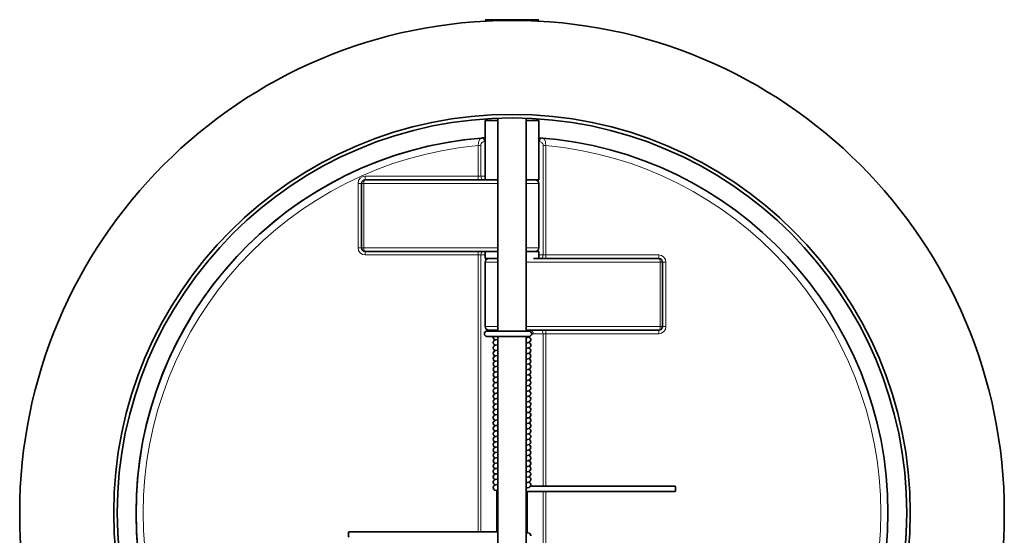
# Model space of a CAD drawing. Extents: x 71 to 1097, y 24 to 796.
# Tile 3 of 9: x 457 to 732, y 180 to 324. Entities that reach past the tile are written whole.
import ezdxf

# ---------------------------------------------------------------- set-up
doc = ezdxf.new("R2010")
doc.units = 0

msp = doc.modelspace()

# ---------------------------------------------------------------- linework, layer by layer
at = {"color": 7, "lineweight": 35, "ltscale": 0.097607}
msp.add_line((587, 324.07), (590.9, 324.07), dxfattribs=at)
at = {"color": 7, "lineweight": 35, "ltscale": 0.013258}
for p, q in [((587.37, 323.69), (587, 324.07)), ((601.62, 323.69), (602, 324.07))]:
    msp.add_line(p, q, dxfattribs=at)
at = {"color": 7, "lineweight": 35, "ltscale": 0.013257}
for p, q in [((587.37, 323.69), (587, 324.07)), ((601.62, 323.69), (602, 324.07))]:
    msp.add_line(p, q, dxfattribs=at)
at = {"color": 7, "lineweight": 35, "ltscale": 0.277393}
msp.add_line((590.9, 324.07), (602, 324.07), dxfattribs=at)
at = {"color": 7, "lineweight": 35, "ltscale": 0.4125}
for p, q in [((587, 279.38), (587, 295.88)), ((602, 279.38), (602, 295.88))]:
    msp.add_line(p, q, dxfattribs=at)
at = {"color": 7, "lineweight": 35, "ltscale": 0.0875}
for p, q in [((590.5, 295.88), (587, 295.88)), ((602, 295.88), (598.5, 295.88)), ((602, 279.38), (598.5, 279.38)), ((587, 259.38), (590.5, 259.38)), ((598.5, 259.38), (602, 259.38)), ((587, 257.38), (590.5, 257.38))]:
    msp.add_line(p, q, dxfattribs=at)
at = {"color": 7, "lineweight": 35, "ltscale": 0.016936}
msp.add_line((590.5, 296.56), (590.5, 295.88), dxfattribs=at)
at = {"color": 7, "lineweight": 35}
for p, q in [((590.5, 296.56), (590.5, 237.13)), ((598.5, 296.56), (598.5, 237.13)), ((590.5, 279.38), (553.5, 279.38)), ((588.54, 259.38), (553.5, 259.38)), ((600.46, 257.38), (635.5, 257.38)), ((635.5, 237.38), (598.5, 237.38)), ((590.5, 235.63), (590.5, 137.13)), ((598.5, 235.63), (598.5, 137.13))]:
    msp.add_line(p, q, dxfattribs=at)
at = {"color": 7, "lineweight": 13, "ltscale": 0.017677}
for p, q in [((585.09, 288.95), (585.79, 288.95)), ((603.21, 288.95), (603.91, 288.95)), ((585.09, 280.38), (585.79, 280.38)), ((585.09, 258.38), (585.79, 258.38)), ((603.21, 258.38), (603.91, 258.38)), ((603.21, 236.38), (603.91, 236.38))]:
    msp.add_line(p, q, dxfattribs=at)
at = {"color": 7, "lineweight": 13, "ltscale": 0.214222}
for p, q in [((585.09, 280.38), (585.09, 288.95)), ((585.79, 280.38), (585.79, 288.95))]:
    msp.add_line(p, q, dxfattribs=at)
at = {"color": 7, "lineweight": 13, "ltscale": 0.005197}
for p, q in [((587, 290.06), (586.79, 290.04)), ((602.21, 290.04), (602, 290.06))]:
    msp.add_line(p, q, dxfattribs=at)
at = {"color": 7, "lineweight": 13}
for p, q in [((603.21, 258.38), (603.21, 288.95)), ((603.91, 258.38), (603.91, 288.95)), ((590.5, 278.38), (553.1, 278.38)), ((585.09, 280.38), (553.5, 280.38)), ((590.5, 260.38), (553.1, 260.38)), ((553.5, 258.38), (585.09, 258.38)), ((585.09, 181.11), (585.09, 258.38)), ((585.79, 181.11), (585.79, 258.38)), ((598.5, 256.38), (635.9, 256.38)), ((635.5, 258.38), (603.91, 258.38)), ((635.9, 238.38), (598.5, 238.38)), ((603.21, 193.83), (603.21, 236.38)), ((603.91, 193.83), (603.91, 236.38)), ((603.91, 236.38), (635.5, 236.38)), ((603.21, 114.38), (603.21, 192.33)), ((603.91, 114.38), (603.91, 192.33))]:
    msp.add_line(p, q, dxfattribs=at)
at = {"color": 7, "lineweight": 13, "ltscale": 0.45}
for p, q in [((551.5, 260.38), (551.5, 278.38)), ((553.1, 260.38), (553.1, 278.38)), ((635.9, 238.38), (635.9, 256.38)), ((637.5, 238.38), (637.5, 256.38))]:
    msp.add_line(p, q, dxfattribs=at)
at = {"color": 7, "lineweight": 13, "ltscale": 0.025}
for p, q in [((551.5, 278.38), (552.5, 278.38)), ((553.5, 280.38), (553.5, 279.38)), ((585.09, 280.38), (585.09, 279.38)), ((551.5, 260.38), (552.5, 260.38)), ((553.5, 259.38), (553.5, 258.38)), ((585.09, 259.38), (585.09, 258.38)), ((603.91, 257.38), (603.91, 258.38)), ((635.5, 257.38), (635.5, 258.38)), ((637.5, 256.38), (636.5, 256.38)), ((603.91, 236.38), (603.91, 237.38)), ((635.5, 236.38), (635.5, 237.38)), ((637.5, 238.38), (636.5, 238.38))]:
    msp.add_line(p, q, dxfattribs=at)
at = {"color": 7, "lineweight": 35, "ltscale": 0.45}
for p, q in [((552.5, 260.38), (552.5, 278.38)), ((602, 278.38), (602, 260.38)), ((587, 256.38), (587, 238.38)), ((636.5, 238.38), (636.5, 256.38))]:
    msp.add_line(p, q, dxfattribs=at)
at = {"color": 7, "lineweight": 13, "ltscale": 0.015073}
for p, q in [((553.1, 278.38), (552.5, 278.38)), ((553.1, 260.38), (552.5, 260.38)), ((635.9, 256.38), (636.5, 256.38)), ((635.9, 238.38), (636.5, 238.38))]:
    msp.add_line(p, q, dxfattribs=at)
at = {"color": 7, "lineweight": 13, "ltscale": 0.030177}
for p, q in [((585.79, 280.38), (587, 280.38)), ((587, 258.38), (585.79, 258.38)), ((602, 258.38), (603.21, 258.38))]:
    msp.add_line(p, q, dxfattribs=at)
at = {"color": 7, "lineweight": 35, "ltscale": 0.062502}
for p, q in [((598.5, 279.38), (601, 279.38)), ((588, 237.38), (590.5, 237.38))]:
    msp.add_line(p, q, dxfattribs=at)
at = {"color": 7, "lineweight": 13, "ltscale": 0.0875}
for p, q in [((598.5, 278.38), (602, 278.38)), ((598.5, 260.38), (602, 260.38)), ((587, 256.38), (590.5, 256.38)), ((587, 238.38), (590.5, 238.38))]:
    msp.add_line(p, q, dxfattribs=at)
at = {"color": 7, "lineweight": 35, "ltscale": 0.05}
for p, q in [((587, 259.38), (587, 257.38)), ((602, 259.38), (602, 257.38))]:
    msp.add_line(p, q, dxfattribs=at)
at = {"color": 7, "lineweight": 35, "ltscale": 0.002}
for p, q in [((636.22, 257.07), (636.28, 257.01)), ((590.5, 210.89), (590.5, 210.81))]:
    msp.add_line(p, q, dxfattribs=at)
at = {"color": 7, "lineweight": 35, "ltscale": 0.002177}
msp.add_line((636.36, 256.88), (636.4, 256.81), dxfattribs=at)
at = {"color": 7, "lineweight": 35, "ltscale": 0.001733}
msp.add_line((636.46, 256.67), (636.48, 256.6), dxfattribs=at)
at = {"color": 7, "lineweight": 35, "ltscale": 0.149243}
msp.add_line((587.44, 237.13), (593.41, 237.13), dxfattribs=at)
at = {"color": 7, "lineweight": 13, "ltscale": 0.006244}
msp.add_line((590.21, 237.13), (590.21, 237.38), dxfattribs=at)
at = {"color": 7, "lineweight": 35, "ltscale": 0.006326}
for p, q in [((590.5, 237.13), (590.5, 237.38)), ((590.5, 237.38), (590.5, 237.13))]:
    msp.add_line(p, q, dxfattribs=at)
at = {"color": 7, "lineweight": 13, "ltscale": 0.006341}
msp.add_line((598.79, 237.13), (598.79, 237.38), dxfattribs=at)
at = {"color": 7, "lineweight": 35, "ltscale": 0.001584}
msp.add_line((636.27, 237.74), (636.22, 237.69), dxfattribs=at)
at = {"color": 7, "lineweight": 35, "ltscale": 0.002139}
msp.add_line((636.4, 237.94), (636.36, 237.87), dxfattribs=at)
at = {"color": 7, "lineweight": 35, "ltscale": 0.002168}
msp.add_line((636.48, 238.16), (636.45, 238.08), dxfattribs=at)
at = {"color": 7, "lineweight": 35, "ltscale": 0.002001}
msp.add_line((590.5, 234.89), (590.5, 234.81), dxfattribs=at)
at = {"color": 7, "lineweight": 35, "ltscale": 0.145961}
msp.add_line((599.25, 235.63), (593.41, 235.63), dxfattribs=at)
at = {"color": 7, "lineweight": 35, "ltscale": 0.017612}
msp.add_line((599.2, 235.63), (598.5, 235.63), dxfattribs=at)
at = {"color": 7, "lineweight": 35, "ltscale": 0.001138}
msp.add_line((599.25, 235.63), (599.2, 235.63), dxfattribs=at)
at = {"color": 7, "lineweight": 13, "ltscale": 0.068781}
msp.add_line((603.21, 236.38), (600.46, 236.38), dxfattribs=at)
at = {"color": 7, "lineweight": 35, "ltscale": 0.002248}
msp.add_line((590.5, 233.39), (590.5, 233.3), dxfattribs=at)
at = {"color": 7, "lineweight": 35, "ltscale": 0.002253}
msp.add_line((590.5, 231.89), (590.5, 231.8), dxfattribs=at)
at = {"color": 7, "lineweight": 35, "ltscale": 0.002255}
for p, q in [((590.5, 230.39), (590.5, 230.3)), ((590.5, 213.89), (590.5, 213.8))]:
    msp.add_line(p, q, dxfattribs=at)
at = {"color": 7, "lineweight": 35, "ltscale": 0.002002}
msp.add_line((590.5, 228.89), (590.5, 228.81), dxfattribs=at)
at = {"color": 7, "lineweight": 35, "ltscale": 0.002254}
for p, q in [((590.5, 227.39), (590.5, 227.3)), ((590.5, 212.39), (590.5, 212.3))]:
    msp.add_line(p, q, dxfattribs=at)
at = {"color": 7, "lineweight": 35, "ltscale": 0.000254}
msp.add_line((590.5, 224.31), (590.5, 224.3), dxfattribs=at)
at = {"color": 7, "lineweight": 35, "ltscale": 0.002468}
msp.add_line((590.38, 216.78), (590.28, 216.76), dxfattribs=at)
at = {"color": 7, "lineweight": 35, "ltscale": 0.002385}
msp.add_line((598.59, 214.33), (598.5, 214.32), dxfattribs=at)
at = {"color": 7, "lineweight": 35, "ltscale": 0.002256}
msp.add_line((590.5, 209.39), (590.5, 209.3), dxfattribs=at)
at = {"color": 7, "lineweight": 35, "ltscale": 0.002252}
msp.add_line((590.5, 207.89), (590.5, 207.8), dxfattribs=at)
at = {"color": 7, "lineweight": 35, "ltscale": 0.002241}
msp.add_line((590.5, 206.39), (590.5, 206.3), dxfattribs=at)
at = {"color": 7, "lineweight": 35, "ltscale": 0.000256}
msp.add_line((590.5, 204.81), (590.5, 204.8), dxfattribs=at)
at = {"color": 7, "lineweight": 35, "ltscale": 0.000252}
msp.add_line((590.5, 201.81), (590.5, 201.8), dxfattribs=at)
at = {"color": 7, "lineweight": 35, "ltscale": 0.000482}
msp.add_line((589.8, 200.2), (589.82, 200.19), dxfattribs=at)
at = {"color": 7, "lineweight": 13, "ltscale": 0.287463}
msp.add_line((590.21, 181.11), (590.21, 192.61), dxfattribs=at)
at = {"color": 7, "lineweight": 35, "ltscale": 0.001197}
msp.add_line((590.5, 194.3), (590.45, 194.29), dxfattribs=at)
at = {"color": 7, "lineweight": 35, "ltscale": 0.31951}
msp.add_line((590.5, 192.89), (590.5, 180.11), dxfattribs=at)
at = {"color": 7, "lineweight": 35, "ltscale": 0.286557}
msp.add_line((590.5, 181.11), (590.5, 192.57), dxfattribs=at)
at = {"color": 7, "lineweight": 35, "ltscale": 0.22877}
for p, q in [((630.88, 193.83), (640.03, 193.83)), ((603.42, 192.33), (612.58, 192.33)), ((612.58, 192.33), (621.73, 192.33)), ((621.73, 192.33), (630.88, 192.33)), ((630.88, 192.33), (640.03, 192.33))]:
    msp.add_line(p, q, dxfattribs=at)
at = {"color": 7, "lineweight": 35, "ltscale": 0.123108}
msp.add_line((598.5, 192.33), (603.42, 192.33), dxfattribs=at)
at = {"color": 7, "lineweight": 13, "ltscale": 0.287687}
msp.add_line((598.79, 180.82), (598.79, 192.33), dxfattribs=at)
at = {"color": 7, "lineweight": 35, "ltscale": 0.231177}
msp.add_line((548.97, 181.11), (558.22, 181.11), dxfattribs=at)
at = {"color": 7, "lineweight": 35, "ltscale": 0.113486}
msp.add_line((585.96, 181.11), (590.5, 181.11), dxfattribs=at)
at = {"color": 7, "lineweight": 13}
for points in [[(586, 291.04), (585.86, 291), (585.71, 290.92), (585.46, 290.65), (585.31, 290.38), (585.2, 290.06), (585.12, 289.7), (585.09, 288.95)], [(586.79, 290.04), (586.44, 289.94), (586.12, 289.72), (585.9, 289.41), (585.82, 289.19), (585.79, 288.95)], [(603.21, 288.95), (603.2, 289.1), (603.12, 289.37), (602.96, 289.63), (602.8, 289.79), (602.62, 289.92), (602.42, 290), (602.21, 290.04)], [(603.91, 288.95), (603.9, 289.5), (603.81, 290.02), (603.65, 290.46), (603.41, 290.81), (603.27, 290.93), (603.12, 291.01), (603, 291.04)]]:
    msp.add_lwpolyline(points, dxfattribs=at)
at = {"color": 7, "lineweight": 35}
for points in [[(599.25, 237.13), (594.43, 237.13), (593.41, 237.12)], [(587.44, 235.63), (592.33, 235.63), (592.86, 235.63), (593.41, 235.64)], [(589.25, 235.44), (589.3, 235.18), (589.47, 234.9), (589.76, 234.71), (589.82, 234.69)], [(590.5, 234.81), (589.96, 234.73), (589.63, 234.6), (589.39, 234.38), (589.26, 234.07), (589.25, 233.94)], [(589.25, 233.94), (589.32, 233.61), (589.53, 233.35), (589.82, 233.19)], [(598.8, 235.37), (598.75, 235.35), (598.71, 235.35), (598.5, 235.32)], [(599.58, 235.7), (599.31, 235.49), (598.97, 235.39), (598.87, 235.37), (598.84, 235.36), (598.81, 235.37), (598.8, 235.37)], [(599.75, 234.69), (599.68, 234.37), (599.48, 234.11), (599.2, 233.95), (599.04, 233.9)], [(599.18, 235.44), (599.47, 235.28), (599.64, 235.08), (599.74, 234.83), (599.75, 234.69)], [(599.18, 233.94), (599.47, 233.78), (599.64, 233.58), (599.74, 233.33), (599.75, 233.19)], [(590.5, 233.31), (589.96, 233.23), (589.63, 233.1), (589.39, 232.88), (589.26, 232.57), (589.25, 232.44)], [(589.25, 232.44), (589.32, 232.12), (589.52, 231.86), (589.82, 231.69)], [(590.5, 231.81), (589.96, 231.73), (589.63, 231.6), (589.39, 231.38), (589.26, 231.07), (589.25, 230.94)], [(599.35, 232.51), (599.02, 232.4), (598.5, 232.32)], [(599.75, 231.69), (599.7, 231.42), (599.57, 231.19), (599.3, 230.99), (598.97, 230.89), (598.5, 230.82)], [(599.18, 232.44), (599.39, 232.34), (599.55, 232.2)], [(589.25, 230.94), (589.33, 230.61), (589.54, 230.34), (589.82, 230.19)], [(590.5, 230.31), (589.97, 230.23), (589.63, 230.1), (589.39, 229.88), (589.26, 229.57), (589.25, 229.44)], [(589.25, 229.44), (589.33, 229.11), (589.54, 228.84), (589.82, 228.69)], [(590.5, 228.81), (589.96, 228.73), (589.63, 228.6), (589.43, 228.43), (589.3, 228.2), (589.25, 227.94)], [(599.75, 230.19), (599.7, 229.92), (599.56, 229.69), (599.29, 229.49), (598.96, 229.39), (598.5, 229.32)], [(599.75, 228.69), (599.7, 228.43), (599.57, 228.2), (599.3, 227.99), (598.94, 227.88), (598.5, 227.82)], [(599.18, 230.94), (599.47, 230.78), (599.68, 230.52), (599.75, 230.19)], [(599.18, 229.44), (599.46, 229.29), (599.67, 229.02), (599.75, 228.69)], [(589.25, 227.94), (589.33, 227.61), (589.54, 227.34), (589.82, 227.19)], [(590.5, 227.31), (589.98, 227.23), (589.7, 227.14), (589.43, 226.93), (589.3, 226.7), (589.25, 226.44)], [(589.25, 226.44), (589.33, 226.11), (589.54, 225.84), (589.82, 225.69)], [(590.5, 225.81), (589.99, 225.73), (589.69, 225.64), (589.43, 225.43), (589.3, 225.2), (589.25, 224.94)], [(599.75, 227.19), (599.7, 226.92), (599.56, 226.69), (599.29, 226.49), (598.95, 226.38), (598.5, 226.32)], [(599.75, 225.69), (599.7, 225.43), (599.53, 225.15), (599.3, 224.99), (598.94, 224.88), (598.5, 224.82)], [(599.18, 227.94), (599.46, 227.79), (599.67, 227.52), (599.75, 227.26), (599.75, 227.19)], [(599.18, 226.44), (599.46, 226.29), (599.67, 226.02), (599.75, 225.69)], [(589.25, 224.94), (589.33, 224.6), (589.54, 224.34), (589.82, 224.19)], [(590.5, 224.31), (589.98, 224.23), (589.7, 224.14), (589.43, 223.94), (589.29, 223.67), (589.25, 223.44)], [(589.25, 223.44), (589.33, 223.11), (589.53, 222.84), (589.82, 222.69)], [(590.5, 222.81), (589.97, 222.73), (589.69, 222.64), (589.43, 222.43), (589.3, 222.2), (589.25, 221.94)], [(599.75, 224.19), (599.7, 223.92), (599.52, 223.65), (599.23, 223.46), (598.85, 223.37), (598.5, 223.32)], [(599.18, 224.94), (599.47, 224.78), (599.67, 224.52), (599.75, 224.19)], [(599.18, 223.44), (599.46, 223.29), (599.67, 223.03), (599.75, 222.69)], [(589.25, 220.44), (589.3, 220.16), (589.46, 219.92), (589.73, 219.72), (589.82, 219.69)], [(590.5, 221.31), (589.95, 221.23), (589.7, 221.14), (589.54, 221.04)], [(599.75, 222.69), (599.68, 222.37), (599.48, 222.11), (599.17, 221.94), (598.77, 221.85), (598.5, 221.82)], [(599.75, 221.19), (599.68, 220.86), (599.47, 220.6), (599.17, 220.44), (598.75, 220.35), (598.5, 220.32)], [(599.18, 221.94), (599.46, 221.79), (599.67, 221.53), (599.75, 221.19)], [(599.18, 220.44), (599.46, 220.29), (599.67, 220.02), (599.75, 219.69)], [(589.91, 219.72), (589.62, 219.6), (589.39, 219.37), (589.26, 219.07), (589.25, 218.94)], [(589.25, 218.94), (589.31, 218.64), (589.44, 218.43), (589.71, 218.23), (589.82, 218.19)], [(590.15, 218.26), (589.78, 218.17), (589.52, 218.02), (589.32, 217.76), (589.25, 217.44)], [(589.25, 217.44), (589.3, 217.17), (589.44, 216.94), (589.72, 216.73), (589.82, 216.69)], [(590.5, 219.81), (590.1, 219.76), (590, 219.74), (589.96, 219.73), (589.9, 219.71)], [(590.5, 218.31), (590.25, 218.28), (590.2, 218.27), (590.15, 218.25)], [(599.75, 219.69), (599.68, 219.37), (599.48, 219.11), (599.2, 218.95), (598.81, 218.86), (598.5, 218.82)], [(599.75, 218.19), (599.68, 217.87), (599.48, 217.61), (599.19, 217.45), (598.8, 217.36), (598.5, 217.32)], [(599.18, 218.94), (599.48, 218.77), (599.65, 218.57), (599.74, 218.32), (599.75, 218.19)], [(599.18, 217.44), (599.47, 217.28), (599.64, 217.08), (599.74, 216.83), (599.75, 216.69)], [(590.43, 216.8), (589.93, 216.72), (589.62, 216.6), (589.39, 216.38), (589.26, 216.07), (589.25, 215.94)], [(589.25, 215.94), (589.3, 215.66), (589.46, 215.42), (589.73, 215.22), (589.82, 215.19)], [(590.5, 215.31), (589.95, 215.22), (589.63, 215.1), (589.39, 214.88), (589.26, 214.57), (589.25, 214.44)], [(590.5, 216.81), (590.44, 216.79), (590.43, 216.79)], [(599.75, 216.69), (599.68, 216.37), (599.48, 216.11), (599.19, 215.94), (598.78, 215.86), (598.5, 215.82)], [(599.75, 215.19), (599.68, 214.87), (599.48, 214.61), (599.17, 214.44), (598.77, 214.36), (598.59, 214.33)], [(599.18, 215.94), (599.47, 215.78), (599.64, 215.59), (599.74, 215.33), (599.75, 215.19)], [(589.25, 214.44), (589.3, 214.17), (589.48, 213.89), (589.77, 213.71), (589.82, 213.69)], [(590.5, 213.81), (589.96, 213.73), (589.65, 213.62), (589.43, 213.43), (589.28, 213.14), (589.25, 212.94)], [(589.25, 212.94), (589.3, 212.66), (589.49, 212.39), (589.78, 212.2), (589.82, 212.19)], [(590.5, 212.31), (589.97, 212.23), (589.63, 212.1), (589.39, 211.88), (589.26, 211.57), (589.25, 211.44)], [(599.75, 213.69), (599.68, 213.37), (599.48, 213.11), (599.17, 212.94), (598.88, 212.87)], [(599.75, 212.19), (599.68, 211.87), (599.48, 211.61), (599.18, 211.44), (599.12, 211.42)], [(599.18, 214.44), (599.47, 214.28), (599.64, 214.09), (599.74, 213.83), (599.75, 213.69)], [(599.18, 212.94), (599.47, 212.78), (599.65, 212.57), (599.74, 212.33), (599.75, 212.19)], [(589.25, 211.44), (589.33, 211.11), (589.54, 210.84), (589.82, 210.69)], [(590.5, 210.81), (589.95, 210.73), (589.63, 210.6), (589.39, 210.38), (589.26, 210.07), (589.25, 209.94)], [(589.25, 209.94), (589.33, 209.61), (589.54, 209.34), (589.82, 209.19)], [(590.5, 209.31), (589.96, 209.23), (589.63, 209.1), (589.39, 208.88), (589.26, 208.57), (589.25, 208.44)], [(599.12, 211.42), (598.7, 211.34), (598.5, 211.32)], [(599.51, 210.14), (599.25, 209.97), (598.91, 209.88), (598.5, 209.82)], [(599.75, 209.19), (599.7, 208.93), (599.57, 208.7), (599.37, 208.53), (599.03, 208.4), (598.5, 208.32)], [(599.18, 211.44), (599.47, 211.28), (599.64, 211.08), (599.74, 210.83), (599.75, 210.69)], [(589.25, 208.44), (589.32, 208.11), (589.53, 207.85), (589.82, 207.69)], [(590.5, 207.81), (589.99, 207.73), (589.7, 207.64), (589.43, 207.43), (589.3, 207.2), (589.25, 206.94)], [(589.25, 206.94), (589.33, 206.6), (589.54, 206.34), (589.82, 206.19)], [(590.5, 206.31), (589.98, 206.23), (589.67, 206.13), (589.43, 205.93), (589.3, 205.7), (589.25, 205.44)], [(599.75, 207.69), (599.7, 207.42), (599.57, 207.19), (599.3, 206.99), (598.95, 206.88), (598.5, 206.82)], [(599.18, 208.44), (599.46, 208.29), (599.67, 208.02), (599.75, 207.69)], [(599.18, 206.94), (599.46, 206.79), (599.67, 206.53), (599.75, 206.19)], [(589.25, 205.44), (589.33, 205.11), (589.54, 204.84), (589.82, 204.69)], [(590.5, 204.81), (589.96, 204.73), (589.69, 204.64), (589.42, 204.43), (589.29, 204.2), (589.25, 203.94)], [(589.25, 203.94), (589.32, 203.62), (589.52, 203.36), (589.82, 203.19)], [(599.75, 206.19), (599.7, 205.93), (599.57, 205.7), (599.31, 205.49), (598.95, 205.38), (598.5, 205.32)], [(599.75, 204.69), (599.7, 204.42), (599.57, 204.19), (599.29, 203.99), (598.97, 203.89), (598.5, 203.82)], [(599.18, 205.44), (599.46, 205.29), (599.67, 205.02), (599.75, 204.69)], [(599.18, 203.94), (599.46, 203.79), (599.67, 203.53), (599.75, 203.19)], [(590.5, 203.31), (589.95, 203.23), (589.64, 203.11), (589.44, 202.94), (589.3, 202.71), (589.25, 202.44)], [(589.25, 202.44), (589.33, 202.11), (589.53, 201.85), (589.82, 201.69)], [(590.5, 201.81), (589.98, 201.73), (589.63, 201.6), (589.43, 201.43), (589.3, 201.2), (589.25, 200.94)], [(589.25, 200.94), (589.32, 200.62), (589.52, 200.36), (589.8, 200.2)], [(599.75, 203.19), (599.7, 202.93), (599.53, 202.65), (599.24, 202.46), (598.88, 202.37), (598.5, 202.32)], [(599.75, 201.69), (599.68, 201.37), (599.48, 201.11), (599.19, 200.95), (598.8, 200.86), (598.5, 200.82)], [(599.18, 202.44), (599.46, 202.29), (599.67, 202.02), (599.75, 201.69)], [(599.18, 200.94), (599.46, 200.79), (599.65, 200.57), (599.75, 200.26), (599.75, 200.19)], [(590.5, 200.31), (589.96, 200.23), (589.64, 200.11), (589.44, 199.94), (589.3, 199.71), (589.25, 199.44)], [(589.29, 199.2), (589.44, 198.94), (589.71, 198.73), (589.82, 198.69)], [(590.5, 198.81), (589.95, 198.72), (589.72, 198.65)], [(599.75, 200.19), (599.68, 199.87), (599.48, 199.61), (599.21, 199.45), (598.81, 199.36), (598.5, 199.32)], [(599.75, 198.69), (599.68, 198.37), (599.48, 198.1), (599.17, 197.94), (598.75, 197.85), (598.5, 197.82)], [(599.18, 199.44), (599.47, 199.29), (599.67, 199.02), (599.75, 198.69)], [(589.25, 197.94), (589.3, 197.67), (589.44, 197.44), (589.72, 197.23), (589.82, 197.19)], [(590, 197.24), (589.66, 197.12), (589.42, 196.93), (589.28, 196.64), (589.25, 196.44)], [(589.25, 196.44), (589.3, 196.16), (589.46, 195.91), (589.74, 195.72), (589.82, 195.69)], [(590.25, 195.78), (589.84, 195.7), (589.57, 195.56), (589.35, 195.32), (589.25, 195.01), (589.25, 194.94)], [(590.5, 197.31), (590.16, 197.27), (590.11, 197.26), (590.05, 197.25), (590, 197.23)], [(590.5, 195.81), (590.29, 195.78), (590.25, 195.77)], [(599.75, 197.19), (599.68, 196.87), (599.48, 196.61), (599.2, 196.45), (598.78, 196.36), (598.5, 196.32)], [(599.75, 195.69), (599.68, 195.36), (599.47, 195.1), (599.16, 194.94), (598.76, 194.85), (598.5, 194.82)], [(599.18, 197.94), (599.47, 197.78), (599.68, 197.52), (599.75, 197.19)], [(599.18, 196.44), (599.47, 196.28), (599.64, 196.09), (599.74, 195.83), (599.75, 195.69)], [(589.25, 194.94), (589.3, 194.67), (589.44, 194.44), (589.71, 194.23), (589.82, 194.19)], [(590.5, 194.31), (589.94, 194.22), (589.63, 194.1), (589.39, 193.88), (589.26, 193.57), (589.25, 193.44)], [(589.25, 193.44), (589.3, 193.18), (589.47, 192.9), (589.75, 192.72), (590.1, 192.62), (590.5, 192.57)], [(599.75, 194.19), (599.68, 193.86), (599.48, 193.6), (599.17, 193.44), (598.75, 193.35), (598.5, 193.32)], [(599.18, 194.94), (599.47, 194.78), (599.64, 194.59), (599.74, 194.33), (599.75, 194.19)], [(599.66, 193.83), (602.17, 193.83), (603.01, 193.83), (603.43, 193.82)], [(603.42, 193.83), (611.05, 193.83), (611.81, 193.83), (612.58, 193.82)], [(612.58, 193.83), (620.2, 193.83), (620.96, 193.83), (621.73, 193.82)], [(621.73, 193.83), (629.35, 193.83), (630.11, 193.83), (630.88, 193.82)], [(558.22, 181.1), (558.99, 181.11), (560.92, 181.11), (565.93, 181.11), (566.7, 181.11), (567.47, 181.1)], [(567.47, 181.11), (575.17, 181.11), (575.94, 181.11), (576.71, 181.1)], [(576.71, 181.11), (584.42, 181.11), (585.19, 181.11), (585.96, 181.1)], [(598.5, 180.86), (599.02, 180.78), (599.36, 180.66), (599.61, 180.43), (599.74, 180.13), (599.75, 179.99)]]:
    msp.add_lwpolyline(points, dxfattribs=at)
for radius in [137.5, 111.25, 110.25]:
    msp.add_circle((594.5, 186.38), radius, dxfattribs=at)
for centre, radius, start, end in [((594.5, 186.38), 105, 94.096, 265.904), ((594.5, 186.38), 105, 94.6406, 265.9042), ((594.5, 186.38), 105, 94.0958, 94.6406), ((594.5, 186.38), 105, 274.0958, 85.9042), ((553.5, 278.38), 1, 90, 180), ((601, 278.38), 1, 0, 90), ((553.5, 260.38), 1, 180, 270), ((601, 260.38), 1, 270, 0), ((588, 256.38), 1, 90, 180), ((635.5, 256.38), 1, 43.6472, 90), ((635.5, 256.38), 1, 30.2706, 39.0668), ((635.5, 256.38), 1, 16.6964, 25.2759), ((635.5, 256.38), 1, 0, 12.7203), ((588, 238.38), 1, 180, 270), ((599.25, 236.38), 0.75, 0, 90), ((635.5, 238.38), 1, 270, 316.285), ((635.5, 238.38), 1, 319.919, 329.2785), ((635.5, 238.38), 1, 334.1839, 342.3098), ((635.5, 238.38), 1, 347.2814, 0), ((590.01, 235.44), 0.763, 165.6205, 179.9962), ((598.04, 238.86), 5.06, 275.2314, 281.4311), ((598.23, 236.23), 2.41, 276.4589, 281.6806), ((599.25, 236.38), 0.75, 270, 360), ((598.24, 234.66), 2.35, 276.3415, 281.7117), ((598.98, 233.19), 0.774, 298.6227, 359.7268), ((598.98, 231.69), 0.766, 0.0526, 41.2376), ((598.24, 233.19), 2.37, 276.3316, 281.6503), ((590.77, 223.41), 2.4, 96.3987, 101.6447), ((590.77, 221.87), 2.45, 96.4337, 101.5788), ((590.77, 220.4), 2.41, 96.3846, 101.5983), ((590.02, 221.94), 0.771, 180.1567, 234.7079), ((590.02, 220.44), 0.769, 129.063, 179.8774), ((590.1, 222.06), 0.911, 234.8055, 252.2072), ((590.76, 218.95), 2.37, 96.345, 101.6651), ((590.77, 217.42), 2.39, 96.4091, 101.6673), ((597.77, 219.95), 7.16, 275.8737, 278.9304), ((598.24, 213.67), 2.35, 276.3648, 281.7193), ((598.24, 212.19), 2.37, 276.3521, 281.6632), ((598.88, 209.04), 0.949, 59.744, 71.783), ((598.98, 209.19), 0.774, 0.2622, 60.6548), ((598.98, 210.69), 0.768, 313.903, 359.9206), ((598.24, 210.7), 2.38, 276.3927, 281.673), ((590.76, 200.98), 2.33, 96.3074, 101.7066), ((590.76, 199.45), 2.36, 96.3457, 101.6838), ((590.02, 199.44), 0.768, 180.0909, 198.2379), ((590.03, 197.93), 0.779, 113.0442, 179.5882), ((590.77, 197.89), 2.42, 96.3821, 101.5918), ((590.76, 196.46), 2.36, 96.3701, 101.6977), ((590.77, 194.92), 2.39, 96.4109, 101.6678), ((590.69, 192.36), 1.95, 96.9498, 102.0118), ((590.76, 190.47), 2.34, 96.3267, 101.6973), ((598.24, 183), 2.39, 276.3593, 281.6294)]:
    msp.add_arc(centre, radius, start, end, dxfattribs=at)
at = {"color": 7, "lineweight": 13}
for centre, radius, start, end in [((594.5, 186.38), 103, 95.2442, 264.7558), ((594.5, 186.38), 103, 275.2442, 84.7558), ((553.5, 278.38), 2, 90, 180), ((553.5, 260.38), 2, 180, 270), ((635.5, 256.38), 2, 0, 90), ((601.85, 239.14), 3.32, 211.904, 217.1367), ((635.5, 238.38), 2, 270, 0), ((600.46, 237.58), 1.2, 247.0074, 269.6152)]:
    msp.add_arc(centre, radius, start, end, dxfattribs=at)
for centre, major_axis, ratio, start_param, end_param in [((586.09, 290.04), (0.081, -0.997), 0.705944, 1.513554, 3.141588), ((602.91, 290.04), (-0.081, -0.997), 0.705944, 3.141597, 4.769632), ((553.5, 278.38), (0, 1), 0.39709, 0, 1.570796), ((586.5, 280.38), (0, 1), 0.707107, 1.570796, 3.141593), ((553.5, 260.38), (0, -1), 0.39709, 4.712389, 6.283185), ((586.5, 258.38), (0, 1), 0.707107, 0, 1.570796), ((602.5, 258.38), (0, -1), 0.707107, 0, 1.570796), ((635.5, 256.38), (0, 1), 0.39709, 4.712389, 6.283185), ((599.75, 236.38), (0, -1), 0.707107, 1.570796, 3.141593), ((602.5, 236.38), (0, -1), 0.707107, 1.570796, 3.141593), ((635.5, 238.38), (0, 1), 0.39709, 3.141593, 4.712389)]:
    msp.add_ellipse(centre, major_axis=major_axis, ratio=ratio, start_param=start_param, end_param=end_param, dxfattribs=at)
at = {"color": 7, "lineweight": 35}
for centre, ratio, start_param, end_param in [((587.44, 236.38), 0.83831, 0.000004, 3.141589), ((640.03, 193.08), 0.167017, 3.141597, 6.283181), ((548.97, 180.36), 0.167471, 0.000004, 3.141589)]:
    msp.add_ellipse(centre, major_axis=(0, 0.75), ratio=ratio, start_param=start_param, end_param=end_param, dxfattribs=at)

doc.saveas('drawing.dxf')
